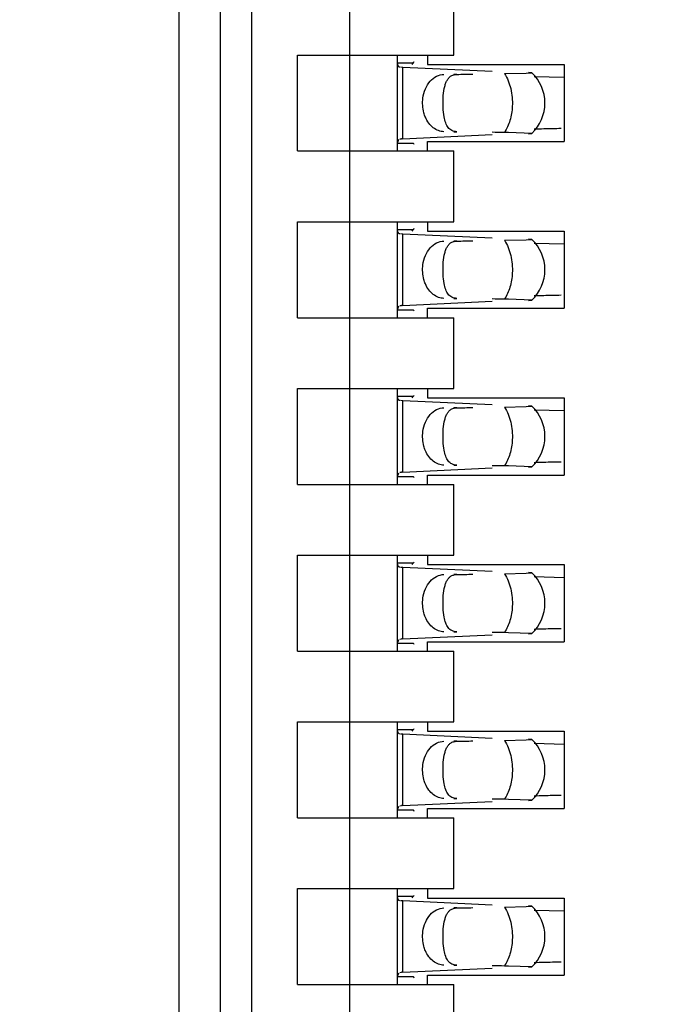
# Model space of a CAD drawing. Header units: inches. Extents: x 0 to 22, y 0 to 17.
# Tile 7 of 52: x 4.033 to 4.157, y 8.476 to 8.662. Entities that reach past the tile are written whole.
import ezdxf

# ---------------------------------------------------------------- set-up
doc = ezdxf.new("R2010")
doc.units = ezdxf.units.IN
doc.header["$LTSCALE"] = 1.21
doc.header["$MEASUREMENT"] = 0
doc.layers.get('0').update_dxf_attribs({"linetype": 'CONTINUOUS'})
doc.layers.add('DIMENSIONS', color=7, linetype='CONTINUOUS')
doc.styles.get("Standard").update_dxf_attribs({"font": 'txt', "width": 0.8})
doc.dimstyles.new('DIMSTYLE_1', dxfattribs={"dimtxt": 0.125, "dimasz": 0.18, "dimexe": 0.18, "dimexo": 0.0625, "dimgap": 0.09, "dimtad": 0, "dimtih": 1, "dimtoh": 1, "dimdec": 3, "dimzin": 4, "dimdsep": 46, "dimtxsty": 'STANDARD', "dimblk": '_FILLED', "dimblk1": '_FILLED', "dimblk2": '_FILLED', "dimcen": 0.09, "dimadec": 0, "dimazin": 0, "dimtp": 0.01, "dimtm": 0.01, "dimtfac": 1, "dimtdec": 3, "dimtofl": 0, "dimtmove": 0, "dimatfit": 3, "dimldrblk": '_FILLED', "dimfxl": 1, "dimtolj": 1, "dimtzin": 4, "dimarcsym": 0})

# ---------------------------------------------------------------- blocks, each defined once
blk = doc.blocks.new('*D3')
at = {"layer": 'DIMENSIONS', "color": 2, "linetype": 'CONTINUOUS'}
blk.add_line((4.038634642, 7.6576741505), (3.554734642, 7.6576741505), dxfattribs=at)
at = {"layer": 'DIMENSIONS', "color": 2, "linetype": 'CONTINUOUS', "insert": (3.492234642, 7.7201741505), "char_height": 0.125, "width": 1.525, "attachment_point": 3, "line_spacing_factor": 0.9}
blk.add_mtext('-4.222{\\Ftxt.shx;\\W1.000000;\\H0.125000; }[107.24]', dxfattribs=at)
blk = doc.blocks.new('_FILLED')
at = {"color": 0, "linetype": 'BYBLOCK'}
blk.add_solid([(0, 0), (-1, 0.1736111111), (-1, -0.1736111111)], dxfattribs=at)
blk = doc.blocks.new('*D4')
at = {"layer": 'DIMENSIONS', "color": 2, "linetype": 'CONTINUOUS'}
blk.add_line((4.453634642, 7.0576741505), (3.554734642, 7.0576741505), dxfattribs=at)
at = {"layer": 'DIMENSIONS', "color": 2, "linetype": 'CONTINUOUS', "insert": (3.492234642, 7.1201741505), "char_height": 0.125, "width": 1.525, "attachment_point": 3, "line_spacing_factor": 0.9}
blk.add_mtext('-4.822{\\Ftxt.shx;\\W1.000000;\\H0.125000; }[122.48]', dxfattribs=at)
blk = doc.blocks.new('*D5')
at = {"layer": 'DIMENSIONS', "color": 2, "linetype": 'CONTINUOUS'}
for p, q in [((4.0577810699, 6.9362306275), (3.9375, 6.75)), ((4.441734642, 6.9362306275), (4.0577810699, 6.9362306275)), ((3.9375, 6.75), (3.554734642, 6.75))]:
    blk.add_line(p, q, dxfattribs=at)
at = {"layer": 'DIMENSIONS', "color": 2, "linetype": 'CONTINUOUS', "insert": (3.492234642, 6.8125), "char_height": 0.125, "width": 1.525, "attachment_point": 3, "line_spacing_factor": 0.9}
blk.add_mtext('-4.943{\\Ftxt.shx;\\W1.000000;\\H0.125000; }[125.56]', dxfattribs=at)
blk = doc.blocks.new('*D7')
at = {"layer": 'DIMENSIONS', "color": 2, "linetype": 'CONTINUOUS'}
blk.add_line((4.0082086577, 8.1738788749), (3.554734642, 8.1738788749), dxfattribs=at)
at = {"layer": 'DIMENSIONS', "color": 2, "linetype": 'CONTINUOUS', "insert": (3.492234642, 8.2363788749), "char_height": 0.125, "width": 1.725, "attachment_point": 3, "line_spacing_factor": 0.9}
blk.add_mtext('2X -3.706{\\Ftxt.shx;\\W1.000000;\\H0.125000; }[94.13]', dxfattribs=at)

msp = doc.modelspace()

# ---------------------------------------------------------------- linework, layer by layer
at = {"color": 7, "linetype": 'CONTINUOUS'}
for p, q in [((4.062834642, 11.068744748), (4.062834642, 7.8691020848)), ((4.0707086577, 8.1738788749), (4.0707086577, 11.0085245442)), ((4.0766141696, 8.2919891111), (4.0766141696, 10.8293906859)), ((4.0951181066, 8.3562762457), (4.0951181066, 10.8261271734)), ((4.1148031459, 8.6553749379), (4.1148031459, 8.6687607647)), ((4.0852755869, 8.6553749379), (4.1148031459, 8.6553749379)), ((4.0852755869, 8.6372647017), (4.0852755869, 8.6553749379)), ((4.1041732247, 8.6372647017), (4.1041732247, 8.6553749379)), ((4.1071184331, 8.6538815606), (4.1041732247, 8.6538815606)), ((4.1041732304, 8.653872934), (4.1041741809, 8.6539437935)), ((4.1041881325, 8.6536358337), (4.1041732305, 8.6538716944)), ((4.106902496, 8.6536286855), (4.1071184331, 8.6538815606)), ((4.109842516, 8.6553749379), (4.109842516, 8.6536032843)), ((4.1051400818, 8.653060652), (4.104724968, 8.6530832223)), ((4.1220231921, 8.6522780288), (4.105140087, 8.6530624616)), ((4.109842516, 8.6536032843), (4.1356692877, 8.6536032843)), ((4.1243585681, 8.6518848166), (4.1284519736, 8.6519768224)), ((4.1284519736, 8.6519768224), (4.1295120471, 8.6520450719)), ((4.1295237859, 8.6520561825), (4.1288931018, 8.6521094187)), ((4.1356692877, 8.6536032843), (4.1356692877, 8.6390363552)), ((4.1356586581, 8.6511332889), (4.1299942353, 8.6512736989)), ((4.1041732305, 8.6387679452), (4.1044182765, 8.6394759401)), ((4.1045604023, 8.6395451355), (4.104918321, 8.6395677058)), ((4.105140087, 8.6395771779), (4.1220231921, 8.6403616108)), ((4.109842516, 8.6390363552), (4.1356692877, 8.6390363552)), ((4.109842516, 8.6372647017), (4.109842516, 8.6390363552)), ((4.1251053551, 8.6407423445), (4.1243585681, 8.640754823)), ((4.1295237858, 8.6405834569), (4.1251053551, 8.6407423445)), ((4.1288931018, 8.6405302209), (4.1295237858, 8.6405834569)), ((4.0852755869, 8.6372647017), (4.1148031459, 8.6372647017)), ((4.1041732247, 8.6387580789), (4.1071184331, 8.6387580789)), ((4.1041741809, 8.638695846), (4.1041732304, 8.6387667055)), ((4.1148031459, 8.6238788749), (4.1148031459, 8.6372647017)), ((4.0852755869, 8.6238788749), (4.1148031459, 8.6238788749)), ((4.0852755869, 8.6057686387), (4.0852755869, 8.6238788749)), ((4.1041732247, 8.6057686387), (4.1041732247, 8.6238788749)), ((4.1071184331, 8.6223854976), (4.1041732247, 8.6223854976)), ((4.1041732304, 8.622376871), (4.1041741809, 8.6224477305)), ((4.1041881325, 8.6221397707), (4.1041732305, 8.6223756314)), ((4.106902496, 8.6221326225), (4.1071184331, 8.6223854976)), ((4.109842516, 8.6238788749), (4.109842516, 8.6221072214)), ((4.1051400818, 8.6215645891), (4.104724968, 8.6215871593)), ((4.1220231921, 8.6207819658), (4.105140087, 8.6215663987)), ((4.109842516, 8.6221072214), (4.1356692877, 8.6221072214)), ((4.1243585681, 8.6203887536), (4.1284519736, 8.6204807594)), ((4.1284519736, 8.6204807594), (4.1295120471, 8.6205490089)), ((4.1295237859, 8.6205601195), (4.1288931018, 8.6206133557)), ((4.1356692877, 8.6221072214), (4.1356692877, 8.6075402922)), ((4.1356586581, 8.6196372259), (4.1299942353, 8.6197776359)), ((4.1251053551, 8.6092462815), (4.1243585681, 8.60925876)), ((4.1295237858, 8.6090873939), (4.1251053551, 8.6092462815)), ((4.1041732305, 8.6072718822), (4.1044182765, 8.6079798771)), ((4.1045604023, 8.6080490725), (4.104918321, 8.6080716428)), ((4.105140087, 8.6080811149), (4.1220231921, 8.6088655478)), ((4.109842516, 8.6075402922), (4.1356692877, 8.6075402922)), ((4.109842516, 8.6057686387), (4.109842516, 8.6075402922)), ((4.1288931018, 8.6090341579), (4.1295237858, 8.6090873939)), ((4.0852755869, 8.6057686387), (4.1148031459, 8.6057686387)), ((4.1041732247, 8.6072620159), (4.1071184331, 8.6072620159)), ((4.1041741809, 8.6071997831), (4.1041732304, 8.6072706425)), ((4.1148031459, 8.5923828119), (4.1148031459, 8.6057686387)), ((4.0852755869, 8.5923828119), (4.1148031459, 8.5923828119)), ((4.0852755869, 8.5742725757), (4.0852755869, 8.5923828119)), ((4.1041732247, 8.5742725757), (4.1041732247, 8.5923828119)), ((4.1071184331, 8.5908894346), (4.1041732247, 8.5908894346)), ((4.1041732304, 8.5908808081), (4.1041741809, 8.5909516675)), ((4.1041881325, 8.5906437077), (4.1041732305, 8.5908795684)), ((4.106902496, 8.5906365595), (4.1071184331, 8.5908894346)), ((4.109842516, 8.5923828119), (4.109842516, 8.5906111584)), ((4.109842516, 8.5906111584), (4.1356692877, 8.5906111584)), ((4.1356692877, 8.5906111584), (4.1356692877, 8.5760442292)), ((4.1051400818, 8.5900685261), (4.104724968, 8.5900910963)), ((4.1220231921, 8.5892859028), (4.105140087, 8.5900703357)), ((4.1243585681, 8.5888926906), (4.1284519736, 8.5889846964)), ((4.1284519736, 8.5889846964), (4.1295120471, 8.5890529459)), ((4.1295237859, 8.5890640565), (4.1288931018, 8.5891172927)), ((4.1356586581, 8.5881411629), (4.1299942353, 8.5882815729)), ((4.1251053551, 8.5777502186), (4.1243585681, 8.577762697)), ((4.1295237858, 8.5775913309), (4.1251053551, 8.5777502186)), ((4.1288931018, 8.5775380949), (4.1295237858, 8.5775913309)), ((4.1041732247, 8.5757659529), (4.1071184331, 8.5757659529)), ((4.1041732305, 8.5757758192), (4.1044182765, 8.5764838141)), ((4.1041741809, 8.5757037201), (4.1041732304, 8.5757745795)), ((4.1045604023, 8.5765530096), (4.104918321, 8.5765755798)), ((4.105140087, 8.5765850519), (4.1220231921, 8.5773694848)), ((4.109842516, 8.5760442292), (4.1356692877, 8.5760442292)), ((4.109842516, 8.5742725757), (4.109842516, 8.5760442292)), ((4.0852755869, 8.5742725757), (4.1148031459, 8.5742725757)), ((4.1148031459, 8.5608867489), (4.1148031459, 8.5742725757)), ((4.0852755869, 8.5608867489), (4.1148031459, 8.5608867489)), ((4.0852755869, 8.5427765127), (4.0852755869, 8.5608867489)), ((4.1041732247, 8.5427765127), (4.1041732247, 8.5608867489)), ((4.109842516, 8.5608867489), (4.109842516, 8.5591150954)), ((4.1071184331, 8.5593933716), (4.1041732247, 8.5593933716)), ((4.1041732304, 8.5593847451), (4.1041741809, 8.5594556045)), ((4.1041881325, 8.5591476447), (4.1041732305, 8.5593835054)), ((4.106902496, 8.5591404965), (4.1071184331, 8.5593933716)), ((4.109842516, 8.5591150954), (4.1356692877, 8.5591150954)), ((4.1356692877, 8.5591150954), (4.1356692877, 8.5445481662)), ((4.1051400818, 8.5585724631), (4.104724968, 8.5585950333)), ((4.1220231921, 8.5577898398), (4.105140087, 8.5585742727)), ((4.1243585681, 8.5573966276), (4.1284519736, 8.5574886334)), ((4.1284519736, 8.5574886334), (4.1295120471, 8.5575568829)), ((4.1295237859, 8.5575679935), (4.1288931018, 8.5576212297)), ((4.1356586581, 8.5566450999), (4.1299942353, 8.5567855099)), ((4.1251053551, 8.5462541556), (4.1243585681, 8.546266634)), ((4.1295237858, 8.5460952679), (4.1251053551, 8.5462541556)), ((4.1288931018, 8.5460420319), (4.1295237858, 8.5460952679)), ((4.1041732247, 8.54426989), (4.1071184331, 8.54426989)), ((4.1041732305, 8.5442797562), (4.1044182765, 8.5449877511)), ((4.1041741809, 8.5442076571), (4.1041732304, 8.5442785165)), ((4.1045604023, 8.5450569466), (4.104918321, 8.5450795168)), ((4.105140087, 8.5450889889), (4.1220231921, 8.5458734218)), ((4.109842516, 8.5445481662), (4.1356692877, 8.5445481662)), ((4.109842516, 8.5427765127), (4.109842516, 8.5445481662)), ((4.0852755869, 8.5427765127), (4.1148031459, 8.5427765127)), ((4.1148031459, 8.5293906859), (4.1148031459, 8.5427765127)), ((4.0852755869, 8.5293906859), (4.1148031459, 8.5293906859)), ((4.0852755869, 8.5112804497), (4.0852755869, 8.5293906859)), ((4.1041732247, 8.5112804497), (4.1041732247, 8.5293906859)), ((4.109842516, 8.5293906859), (4.109842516, 8.5276190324)), ((4.1071184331, 8.5278973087), (4.1041732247, 8.5278973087)), ((4.1041732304, 8.5278886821), (4.1041741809, 8.5279595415)), ((4.1041881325, 8.5276515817), (4.1041732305, 8.5278874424)), ((4.106902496, 8.5276444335), (4.1071184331, 8.5278973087)), ((4.109842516, 8.5276190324), (4.1356692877, 8.5276190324)), ((4.1356692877, 8.5276190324), (4.1356692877, 8.5130521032)), ((4.1051400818, 8.5270764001), (4.104724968, 8.5270989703)), ((4.1220231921, 8.5262937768), (4.105140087, 8.5270782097)), ((4.1243585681, 8.5259005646), (4.1284519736, 8.5259925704)), ((4.1284519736, 8.5259925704), (4.1295120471, 8.52606082)), ((4.1295237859, 8.5260719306), (4.1288931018, 8.5261251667)), ((4.1356586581, 8.5251490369), (4.1299942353, 8.5252894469)), ((4.105140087, 8.5135929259), (4.1220231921, 8.5143773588)), ((4.1251053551, 8.5147580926), (4.1243585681, 8.514770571)), ((4.1295237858, 8.5145992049), (4.1251053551, 8.5147580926)), ((4.1288931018, 8.5145459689), (4.1295237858, 8.5145992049)), ((4.1041732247, 8.512773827), (4.1071184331, 8.512773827)), ((4.1041732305, 8.5127836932), (4.1044182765, 8.5134916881)), ((4.1041741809, 8.5127115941), (4.1041732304, 8.5127824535)), ((4.1045604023, 8.5135608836), (4.104918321, 8.5135834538)), ((4.109842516, 8.5130521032), (4.1356692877, 8.5130521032)), ((4.109842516, 8.5112804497), (4.109842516, 8.5130521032)), ((4.0852755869, 8.5112804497), (4.1148031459, 8.5112804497)), ((4.1148031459, 8.4978946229), (4.1148031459, 8.5112804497)), ((4.0852755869, 8.4978946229), (4.1148031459, 8.4978946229)), ((4.0852755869, 8.4797843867), (4.0852755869, 8.4978946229)), ((4.1041732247, 8.4797843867), (4.1041732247, 8.4978946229)), ((4.109842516, 8.4978946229), (4.109842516, 8.4961229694)), ((4.1071184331, 8.4964012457), (4.1041732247, 8.4964012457)), ((4.1041732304, 8.4963926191), (4.1041741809, 8.4964634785)), ((4.1041881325, 8.4961555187), (4.1041732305, 8.4963913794)), ((4.106902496, 8.4961483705), (4.1071184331, 8.4964012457)), ((4.109842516, 8.4961229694), (4.1356692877, 8.4961229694)), ((4.1356692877, 8.4961229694), (4.1356692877, 8.4815560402)), ((4.1051400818, 8.4955803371), (4.104724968, 8.4956029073)), ((4.1220231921, 8.4947977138), (4.105140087, 8.4955821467)), ((4.1243585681, 8.4944045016), (4.1284519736, 8.4944965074)), ((4.1284519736, 8.4944965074), (4.1295120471, 8.494564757)), ((4.1295237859, 8.4945758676), (4.1288931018, 8.4946291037)), ((4.1356586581, 8.4936529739), (4.1299942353, 8.4937933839)), ((4.105140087, 8.4820968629), (4.1220231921, 8.4828812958)), ((4.1251053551, 8.4832620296), (4.1243585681, 8.483274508)), ((4.1295237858, 8.483103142), (4.1251053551, 8.4832620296)), ((4.1288931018, 8.4830499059), (4.1295237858, 8.483103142)), ((4.1041732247, 8.481277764), (4.1071184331, 8.481277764)), ((4.1041732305, 8.4812876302), (4.1044182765, 8.4819956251)), ((4.1041741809, 8.4812155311), (4.1041732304, 8.4812863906)), ((4.1045604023, 8.4820648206), (4.104918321, 8.4820873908)), ((4.109842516, 8.4815560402), (4.1356692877, 8.4815560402)), ((4.109842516, 8.4797843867), (4.109842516, 8.4815560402)), ((4.0852755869, 8.4797843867), (4.1148031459, 8.4797843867)), ((4.1148031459, 8.4663985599), (4.1148031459, 8.4797843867))]:
    msp.add_line(p, q, dxfattribs=at)
at = {"color": 9, "linetype": 'CONTINUOUS'}
for p, q in [((4.105140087, 8.6395771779), (4.105140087, 8.6530624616)), ((4.1153828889, 8.6517332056), (4.1148031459, 8.6517332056)), ((4.1148031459, 8.640906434), (4.1153828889, 8.640906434)), ((4.105140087, 8.6080811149), (4.105140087, 8.6215663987)), ((4.1153828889, 8.6202371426), (4.1148031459, 8.6202371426)), ((4.1148031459, 8.609410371), (4.1153828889, 8.609410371)), ((4.105140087, 8.5765850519), (4.105140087, 8.5900703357)), ((4.1153828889, 8.5887410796), (4.1148031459, 8.5887410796)), ((4.1148031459, 8.577914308), (4.1153828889, 8.577914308)), ((4.105140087, 8.5450889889), (4.105140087, 8.5585742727)), ((4.1153828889, 8.5572450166), (4.1148031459, 8.5572450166)), ((4.1148031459, 8.546418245), (4.1153828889, 8.546418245)), ((4.105140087, 8.5135929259), (4.105140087, 8.5270782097)), ((4.1153828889, 8.5257489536), (4.1148031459, 8.5257489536)), ((4.1148031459, 8.514922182), (4.1153828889, 8.514922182)), ((4.105140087, 8.4820968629), (4.105140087, 8.4955821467)), ((4.1153828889, 8.4942528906), (4.1148031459, 8.4942528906)), ((4.1148031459, 8.483426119), (4.1153828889, 8.483426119))]:
    msp.add_line(p, q, dxfattribs=at)
at = {"color": 7, "linetype": 'CONTINUOUS'}
for centre, radius, start, end in [((4.124129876, 8.6463198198), 0.0078740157, 313.2376953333, 46.7623047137), ((4.1379078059, 8.4036582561), 0.2378393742, 91.473862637, 91.9067402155), ((4.1455872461, 8.11357095), 0.5280282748, 91.1421004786, 91.4972558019), ((4.1066961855, 8.6067996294), 0.0328162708, 92.7179069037, 93.1055942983), ((4.124129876, 8.6148237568), 0.0078740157, 313.2376953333, 46.7623047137), ((4.1379078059, 8.3721621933), 0.2378393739, 91.4738626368, 91.9067402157), ((4.1455872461, 8.082074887), 0.5280282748, 91.1421004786, 91.4972558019), ((4.1066961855, 8.5753035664), 0.0328162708, 92.7179069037, 93.1055942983), ((4.124129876, 8.5833276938), 0.0078740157, 313.2376953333, 46.7623047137), ((4.1379078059, 8.3406661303), 0.2378393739, 91.4738626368, 91.9067402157), ((4.1455872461, 8.0505788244), 0.5280282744, 91.1421004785, 91.497255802), ((4.1066961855, 8.5438075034), 0.0328162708, 92.7179069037, 93.1055942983), ((4.124129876, 8.5518316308), 0.0078740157, 313.2376953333, 46.7623047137), ((4.1379078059, 8.3091700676), 0.2378393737, 91.4738626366, 91.9067402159), ((4.1455872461, 8.0190827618), 0.528028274, 91.1421004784, 91.4972558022), ((4.1066961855, 8.5123114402), 0.0328162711, 92.7179069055, 93.1055942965), ((4.124129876, 8.5203355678), 0.0078740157, 313.2376953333, 46.7623047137), ((4.1379078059, 8.2776740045), 0.2378393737, 91.4738626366, 91.9067402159), ((4.1455872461, 7.9875866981), 0.5280282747, 91.1421004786, 91.4972558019), ((4.1066961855, 8.4808153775), 0.0328162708, 92.7179069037, 93.1055942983), ((4.124129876, 8.4888395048), 0.0078740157, 313.2376953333, 46.7623047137), ((4.1379078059, 8.2461779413), 0.2378393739, 91.4738626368, 91.9067402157), ((4.1455872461, 7.9560906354), 0.5280282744, 91.1421004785, 91.497255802), ((4.1066961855, 8.4493193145), 0.0328162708, 92.7179069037, 93.1055942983)]:
    msp.add_arc(centre, radius, start, end, dxfattribs=at)
for centre, major_axis, ratio, start_param, end_param in [((4.1059805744, 8.664902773), (0, 0.0118110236), 0.2679491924, -2.7738167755, -2.7145116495), ((3.7877231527, 8.6463198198), (0.4711895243, 0.0078735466), 0.0001824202, -0.8018391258, -0.7929241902), ((3.7877231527, 8.6463198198), (0.4711895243, -0.0078735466), 0.0001824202, 0.7749796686, 0.7820906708), ((4.1059805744, 8.6277368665), (0, 0.0118110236), 0.2679491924, -0.4270814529, -0.3677758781), ((4.1059805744, 8.63340671), (0, 0.0118110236), 0.2679491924, -2.7738167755, -2.7145116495), ((3.7877231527, 8.6148237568), (0.4711895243, 0.0078735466), 0.0001824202, -0.8018391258, -0.7929241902), ((3.7877231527, 8.6148237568), (0.4711895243, -0.0078735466), 0.0001824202, 0.7749796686, 0.7820906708), ((4.1059805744, 8.5962408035), (0, 0.0118110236), 0.2679491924, -0.4270814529, -0.3677758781), ((4.1059805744, 8.601910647), (-0, 0.0118110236), 0.2679491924, -2.7738167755, -2.7145116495), ((3.7877231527, 8.5833276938), (0.4711895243, 0.0078735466), 0.0001824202, -0.8018391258, -0.7929241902), ((3.7877231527, 8.5833276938), (0.4711895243, -0.0078735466), 0.0001824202, 0.7749796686, 0.7820906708), ((4.1059805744, 8.5647447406), (-0, 0.0118110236), 0.2679491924, -0.4270814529, -0.3677758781), ((4.1059805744, 8.570414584), (-0, 0.0118110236), 0.2679491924, -2.7738167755, -2.7145116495), ((3.7877231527, 8.5518316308), (0.4711895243, 0.0078735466), 0.0001824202, -0.8018391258, -0.7929241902), ((3.7877231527, 8.5518316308), (0.4711895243, -0.0078735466), 0.0001824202, 0.7749796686, 0.7820906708), ((4.1059805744, 8.5332486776), (0, 0.0118110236), 0.2679491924, -0.4270814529, -0.3677758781), ((4.1059805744, 8.538918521), (-0, 0.0118110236), 0.2679491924, -2.7738167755, -2.7145116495), ((3.7877231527, 8.5203355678), (0.4711895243, 0.0078735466), 0.0001824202, -0.8018391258, -0.7929241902), ((3.7877231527, 8.5203355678), (0.4711895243, -0.0078735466), 0.0001824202, 0.7749796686, 0.7820906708), ((4.1059805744, 8.5017526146), (-0, 0.0118110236), 0.2679491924, -0.4270814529, -0.3677758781), ((4.1059805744, 8.5074224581), (-0, 0.0118110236), 0.2679491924, -2.7738167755, -2.7145116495), ((3.7877231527, 8.4888395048), (0.4711895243, 0.0078735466), 0.0001824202, -0.8018391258, -0.7929241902), ((3.7877231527, 8.4888395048), (0.4711895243, -0.0078735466), 0.0001824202, 0.7749796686, 0.7820906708), ((4.1059805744, 8.4702565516), (0, 0.0118110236), 0.2679491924, -0.4270814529, -0.3677758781)]:
    msp.add_ellipse(centre, major_axis=major_axis, ratio=ratio, start_param=start_param, end_param=end_param, dxfattribs=at)
for points, knots in [([(4.1045603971, 8.6530926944), (4.1045102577, 8.653108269), (4.1044135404, 8.6531549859), (4.1042522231, 8.653327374), (4.1042050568, 8.6535104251), (4.1041881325, 8.6536358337)], [0, 0, 0, 0, 0.2267990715, 0.4533532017, 1, 1, 1, 1]), ([(4.1089477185, 8.6472520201), (4.1090272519, 8.6478530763), (4.1093319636, 8.6490017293), (4.1102222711, 8.6504637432), (4.1114591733, 8.6514671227), (4.1124563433, 8.6517252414), (4.1129328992, 8.6517332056)], [0, 0, 0, 0, 0.28045492, 0.5418465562, 0.779528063, 1, 1, 1, 1]), ([(4.112774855, 8.6473317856), (4.1128097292, 8.6479193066), (4.1129017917, 8.6487620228), (4.1131599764, 8.6498036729), (4.1134069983, 8.6504482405), (4.1137327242, 8.6509875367), (4.1141673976, 8.6514083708), (4.1147336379, 8.6516753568), (4.1151589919, 8.6517294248), (4.1153828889, 8.6517332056)], [0, 0, 0, 0, 0.3111597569, 0.4460927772, 0.566488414, 0.6748242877, 0.776716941, 0.8816123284, 1, 1, 1, 1]), ([(4.1094268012, 8.6436330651), (4.1093076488, 8.6439084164), (4.1089044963, 8.6450676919), (4.1088263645, 8.6463349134), (4.1089477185, 8.6472520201)], [0, 0, 0, 0, 0.2448939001, 1, 1, 1, 1]), ([(4.1129629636, 8.6437053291), (4.1128552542, 8.6442798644), (4.1127335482, 8.6454903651), (4.1127376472, 8.6467049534), (4.112774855, 8.6473317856)], [0, 0, 0, 0, 0.4821064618, 1, 1, 1, 1]), ([(4.1129328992, 8.640906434), (4.1125765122, 8.6409123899), (4.1118435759, 8.6410545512), (4.1108490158, 8.6416274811), (4.1100093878, 8.6425088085), (4.1095973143, 8.6432390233), (4.1094268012, 8.6436330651)], [0, 0, 0, 0, 0.2285254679, 0.4679518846, 0.7247253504, 1, 1, 1, 1]), ([(4.1153828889, 8.640906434), (4.1150501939, 8.640912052), (4.1145542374, 8.6410063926), (4.1140232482, 8.6413607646), (4.1137099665, 8.6416993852), (4.1134565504, 8.6421090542), (4.1131700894, 8.6427717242), (4.1130349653, 8.6433212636), (4.1129629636, 8.6437053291)], [0, 0, 0, 0, 0.246021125, 0.3565709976, 0.4674902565, 0.584442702, 0.7110848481, 1, 1, 1, 1]), ([(4.1045603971, 8.6215966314), (4.1045102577, 8.621612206), (4.1044135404, 8.6216589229), (4.1042522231, 8.621831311), (4.1042050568, 8.6220143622), (4.1041881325, 8.6221397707)], [0, 0, 0, 0, 0.2267990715, 0.4533532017, 1, 1, 1, 1]), ([(4.1089477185, 8.6157559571), (4.1090272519, 8.6163570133), (4.1093319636, 8.6175056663), (4.1102222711, 8.6189676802), (4.1114591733, 8.6199710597), (4.1124563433, 8.6202291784), (4.1129328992, 8.6202371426)], [0, 0, 0, 0, 0.28045492, 0.5418465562, 0.779528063, 1, 1, 1, 1]), ([(4.112774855, 8.6158357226), (4.1128097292, 8.6164232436), (4.1129017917, 8.6172659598), (4.1131599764, 8.6183076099), (4.1134069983, 8.6189521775), (4.1137327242, 8.6194914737), (4.1141673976, 8.6199123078), (4.1147336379, 8.6201792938), (4.1151589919, 8.6202333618), (4.1153828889, 8.6202371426)], [0, 0, 0, 0, 0.3111597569, 0.4460927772, 0.566488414, 0.6748242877, 0.776716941, 0.8816123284, 1, 1, 1, 1]), ([(4.1094268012, 8.6121370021), (4.1093076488, 8.6124123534), (4.1089044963, 8.6135716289), (4.1088263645, 8.6148388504), (4.1089477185, 8.6157559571)], [0, 0, 0, 0, 0.2448939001, 1, 1, 1, 1]), ([(4.1129629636, 8.6122092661), (4.1128552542, 8.6127838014), (4.1127335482, 8.6139943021), (4.1127376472, 8.6152088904), (4.112774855, 8.6158357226)], [0, 0, 0, 0, 0.4821064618, 1, 1, 1, 1]), ([(4.1129328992, 8.609410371), (4.1125765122, 8.6094163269), (4.1118435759, 8.6095584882), (4.1108490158, 8.6101314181), (4.1100093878, 8.6110127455), (4.1095973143, 8.6117429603), (4.1094268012, 8.6121370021)], [0, 0, 0, 0, 0.2285254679, 0.4679518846, 0.7247253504, 1, 1, 1, 1]), ([(4.1153828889, 8.609410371), (4.1150501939, 8.609415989), (4.1145542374, 8.6095103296), (4.1140232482, 8.6098647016), (4.1137099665, 8.6102033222), (4.1134565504, 8.6106129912), (4.1131700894, 8.6112756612), (4.1130349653, 8.6118252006), (4.1129629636, 8.6122092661)], [0, 0, 0, 0, 0.246021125, 0.3565709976, 0.4674902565, 0.584442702, 0.7110848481, 1, 1, 1, 1]), ([(4.1045603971, 8.5901005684), (4.1045102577, 8.590116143), (4.1044135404, 8.5901628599), (4.1042522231, 8.590335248), (4.1042050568, 8.5905182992), (4.1041881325, 8.5906437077)], [0, 0, 0, 0, 0.2267990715, 0.4533532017, 1, 1, 1, 1]), ([(4.1089477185, 8.5842598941), (4.1090272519, 8.5848609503), (4.1093319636, 8.5860096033), (4.1102222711, 8.5874716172), (4.1114591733, 8.5884749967), (4.1124563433, 8.5887331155), (4.1129328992, 8.5887410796)], [0, 0, 0, 0, 0.28045492, 0.5418465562, 0.779528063, 1, 1, 1, 1]), ([(4.112774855, 8.5843396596), (4.1128097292, 8.5849271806), (4.1129017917, 8.5857698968), (4.1131599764, 8.5868115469), (4.1134069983, 8.5874561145), (4.1137327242, 8.5879954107), (4.1141673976, 8.5884162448), (4.1147336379, 8.5886832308), (4.1151589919, 8.5887372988), (4.1153828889, 8.5887410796)], [0, 0, 0, 0, 0.3111597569, 0.4460927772, 0.566488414, 0.6748242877, 0.776716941, 0.8816123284, 1, 1, 1, 1]), ([(4.1094268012, 8.5806409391), (4.1093076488, 8.5809162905), (4.1089044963, 8.5820755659), (4.1088263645, 8.5833427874), (4.1089477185, 8.5842598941)], [0, 0, 0, 0, 0.2448939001, 1, 1, 1, 1]), ([(4.1129629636, 8.5807132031), (4.1128552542, 8.5812877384), (4.1127335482, 8.5824982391), (4.1127376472, 8.5837128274), (4.112774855, 8.5843396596)], [0, 0, 0, 0, 0.4821064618, 1, 1, 1, 1]), ([(4.1129328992, 8.577914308), (4.1125765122, 8.5779202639), (4.1118435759, 8.5780624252), (4.1108490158, 8.5786353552), (4.1100093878, 8.5795166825), (4.1095973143, 8.5802468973), (4.1094268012, 8.5806409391)], [0, 0, 0, 0, 0.2285254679, 0.4679518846, 0.7247253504, 1, 1, 1, 1]), ([(4.1153828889, 8.577914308), (4.1150501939, 8.577919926), (4.1145542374, 8.5780142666), (4.1140232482, 8.5783686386), (4.1137099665, 8.5787072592), (4.1134565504, 8.5791169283), (4.1131700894, 8.5797795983), (4.1130349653, 8.5803291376), (4.1129629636, 8.5807132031)], [0, 0, 0, 0, 0.246021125, 0.3565709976, 0.4674902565, 0.584442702, 0.7110848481, 1, 1, 1, 1]), ([(4.1045603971, 8.5586045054), (4.1045102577, 8.55862008), (4.1044135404, 8.5586667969), (4.1042522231, 8.558839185), (4.1042050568, 8.5590222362), (4.1041881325, 8.5591476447)], [0, 0, 0, 0, 0.2267990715, 0.4533532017, 1, 1, 1, 1]), ([(4.1089477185, 8.5527638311), (4.1090272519, 8.5533648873), (4.1093319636, 8.5545135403), (4.1102222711, 8.5559755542), (4.1114591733, 8.5569789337), (4.1124563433, 8.5572370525), (4.1129328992, 8.5572450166)], [0, 0, 0, 0, 0.28045492, 0.5418465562, 0.779528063, 1, 1, 1, 1]), ([(4.112774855, 8.5528435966), (4.1128097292, 8.5534311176), (4.1129017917, 8.5542738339), (4.1131599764, 8.5553154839), (4.1134069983, 8.5559600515), (4.1137327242, 8.5564993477), (4.1141673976, 8.5569201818), (4.1147336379, 8.5571871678), (4.1151589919, 8.5572412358), (4.1153828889, 8.5572450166)], [0, 0, 0, 0, 0.3111597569, 0.4460927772, 0.566488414, 0.6748242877, 0.776716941, 0.8816123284, 1, 1, 1, 1]), ([(4.1094268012, 8.5491448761), (4.1093076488, 8.5494202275), (4.1089044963, 8.5505795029), (4.1088263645, 8.5518467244), (4.1089477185, 8.5527638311)], [0, 0, 0, 0, 0.2448939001, 1, 1, 1, 1]), ([(4.1129629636, 8.5492171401), (4.1128552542, 8.5497916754), (4.1127335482, 8.5510021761), (4.1127376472, 8.5522167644), (4.112774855, 8.5528435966)], [0, 0, 0, 0, 0.4821064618, 1, 1, 1, 1]), ([(4.1129328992, 8.546418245), (4.1125765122, 8.5464242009), (4.1118435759, 8.5465663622), (4.1108490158, 8.5471392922), (4.1100093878, 8.5480206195), (4.1095973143, 8.5487508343), (4.1094268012, 8.5491448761)], [0, 0, 0, 0, 0.2285254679, 0.4679518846, 0.7247253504, 1, 1, 1, 1]), ([(4.1153828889, 8.546418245), (4.1150501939, 8.546423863), (4.1145542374, 8.5465182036), (4.1140232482, 8.5468725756), (4.1137099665, 8.5472111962), (4.1134565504, 8.5476208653), (4.1131700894, 8.5482835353), (4.1130349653, 8.5488330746), (4.1129629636, 8.5492171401)], [0, 0, 0, 0, 0.246021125, 0.3565709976, 0.4674902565, 0.584442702, 0.7110848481, 1, 1, 1, 1]), ([(4.1045603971, 8.5271084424), (4.1045102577, 8.5271240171), (4.1044135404, 8.5271707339), (4.1042522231, 8.5273431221), (4.1042050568, 8.5275261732), (4.1041881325, 8.5276515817)], [0, 0, 0, 0, 0.2267990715, 0.4533532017, 1, 1, 1, 1]), ([(4.1089477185, 8.5212677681), (4.1090272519, 8.5218688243), (4.1093319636, 8.5230174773), (4.1102222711, 8.5244794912), (4.1114591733, 8.5254828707), (4.1124563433, 8.5257409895), (4.1129328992, 8.5257489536)], [0, 0, 0, 0, 0.28045492, 0.5418465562, 0.779528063, 1, 1, 1, 1]), ([(4.112774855, 8.5213475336), (4.1128097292, 8.5219350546), (4.1129017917, 8.5227777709), (4.1131599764, 8.5238194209), (4.1134069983, 8.5244639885), (4.1137327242, 8.5250032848), (4.1141673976, 8.5254241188), (4.1147336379, 8.5256911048), (4.1151589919, 8.5257451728), (4.1153828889, 8.5257489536)], [0, 0, 0, 0, 0.3111597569, 0.4460927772, 0.566488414, 0.6748242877, 0.776716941, 0.8816123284, 1, 1, 1, 1]), ([(4.1094268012, 8.5176488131), (4.1093076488, 8.5179241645), (4.1089044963, 8.5190834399), (4.1088263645, 8.5203506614), (4.1089477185, 8.5212677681)], [0, 0, 0, 0, 0.2448939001, 1, 1, 1, 1]), ([(4.1129629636, 8.5177210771), (4.1128552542, 8.5182956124), (4.1127335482, 8.5195061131), (4.1127376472, 8.5207207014), (4.112774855, 8.5213475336)], [0, 0, 0, 0, 0.4821064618, 1, 1, 1, 1]), ([(4.1129328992, 8.514922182), (4.1125765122, 8.5149281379), (4.1118435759, 8.5150702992), (4.1108490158, 8.5156432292), (4.1100093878, 8.5165245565), (4.1095973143, 8.5172547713), (4.1094268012, 8.5176488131)], [0, 0, 0, 0, 0.2285254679, 0.4679518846, 0.7247253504, 1, 1, 1, 1]), ([(4.1153828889, 8.514922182), (4.1150501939, 8.5149278), (4.1145542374, 8.5150221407), (4.1140232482, 8.5153765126), (4.1137099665, 8.5157151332), (4.1134565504, 8.5161248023), (4.1131700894, 8.5167874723), (4.1130349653, 8.5173370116), (4.1129629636, 8.5177210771)], [0, 0, 0, 0, 0.246021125, 0.3565709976, 0.4674902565, 0.584442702, 0.7110848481, 1, 1, 1, 1]), ([(4.1045603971, 8.4956123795), (4.1045102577, 8.4956279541), (4.1044135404, 8.4956746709), (4.1042522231, 8.4958470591), (4.1042050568, 8.4960301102), (4.1041881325, 8.4961555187)], [0, 0, 0, 0, 0.2267990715, 0.4533532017, 1, 1, 1, 1]), ([(4.1089477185, 8.4897717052), (4.1090272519, 8.4903727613), (4.1093319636, 8.4915214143), (4.1102222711, 8.4929834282), (4.1114591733, 8.4939868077), (4.1124563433, 8.4942449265), (4.1129328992, 8.4942528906)], [0, 0, 0, 0, 0.28045492, 0.5418465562, 0.779528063, 1, 1, 1, 1]), ([(4.112774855, 8.4898514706), (4.1128097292, 8.4904389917), (4.1129017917, 8.4912817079), (4.1131599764, 8.4923233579), (4.1134069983, 8.4929679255), (4.1137327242, 8.4935072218), (4.1141673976, 8.4939280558), (4.1147336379, 8.4941950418), (4.1151589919, 8.4942491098), (4.1153828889, 8.4942528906)], [0, 0, 0, 0, 0.3111597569, 0.4460927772, 0.566488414, 0.6748242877, 0.776716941, 0.8816123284, 1, 1, 1, 1]), ([(4.1094268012, 8.4861527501), (4.1093076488, 8.4864281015), (4.1089044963, 8.4875873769), (4.1088263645, 8.4888545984), (4.1089477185, 8.4897717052)], [0, 0, 0, 0, 0.2448939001, 1, 1, 1, 1]), ([(4.1129629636, 8.4862250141), (4.1128552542, 8.4867995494), (4.1127335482, 8.4880100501), (4.1127376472, 8.4892246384), (4.112774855, 8.4898514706)], [0, 0, 0, 0, 0.4821064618, 1, 1, 1, 1]), ([(4.1129328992, 8.483426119), (4.1125765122, 8.4834320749), (4.1118435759, 8.4835742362), (4.1108490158, 8.4841471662), (4.1100093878, 8.4850284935), (4.1095973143, 8.4857587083), (4.1094268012, 8.4861527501)], [0, 0, 0, 0, 0.2285254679, 0.4679518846, 0.7247253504, 1, 1, 1, 1]), ([(4.1153828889, 8.483426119), (4.1150501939, 8.483431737), (4.1145542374, 8.4835260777), (4.1140232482, 8.4838804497), (4.1137099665, 8.4842190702), (4.1134565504, 8.4846287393), (4.1131700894, 8.4852914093), (4.1130349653, 8.4858409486), (4.1129629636, 8.4862250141)], [0, 0, 0, 0, 0.246021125, 0.3565709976, 0.4674902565, 0.584442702, 0.7110848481, 1, 1, 1, 1])]:
    msp.add_open_spline(points, degree=3, knots=knots, dxfattribs=at)
at = {"color": 9, "linetype": 'CONTINUOUS'}
for points, knots in [([(4.1243585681, 8.6518848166), (4.1249196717, 8.6510252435), (4.1257224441, 8.6489850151), (4.1259052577, 8.6468191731), (4.125847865, 8.6457024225)], [0, 0, 0, 0, 0.4786163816, 1, 1, 1, 1]), ([(4.125847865, 8.6457024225), (4.125801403, 8.6447983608), (4.1255185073, 8.6430678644), (4.1248130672, 8.641451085), (4.1243585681, 8.640754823)], [0, 0, 0, 0, 0.5212411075, 1, 1, 1, 1]), ([(4.1243585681, 8.6203887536), (4.1249196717, 8.6195291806), (4.1257224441, 8.6174889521), (4.1259052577, 8.6153231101), (4.125847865, 8.6142063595)], [0, 0, 0, 0, 0.4786163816, 1, 1, 1, 1]), ([(4.125847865, 8.6142063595), (4.125801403, 8.6133022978), (4.1255185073, 8.6115718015), (4.1248130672, 8.609955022), (4.1243585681, 8.60925876)], [0, 0, 0, 0, 0.5212411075, 1, 1, 1, 1]), ([(4.1243585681, 8.5888926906), (4.1249196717, 8.5880331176), (4.1257224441, 8.5859928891), (4.1259052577, 8.5838270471), (4.125847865, 8.5827102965)], [0, 0, 0, 0, 0.4786163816, 1, 1, 1, 1]), ([(4.125847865, 8.5827102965), (4.125801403, 8.5818062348), (4.1255185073, 8.5800757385), (4.1248130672, 8.578458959), (4.1243585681, 8.577762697)], [0, 0, 0, 0, 0.5212411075, 1, 1, 1, 1]), ([(4.1243585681, 8.5573966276), (4.1249196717, 8.5565370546), (4.1257224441, 8.5544968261), (4.1259052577, 8.5523309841), (4.125847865, 8.5512142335)], [0, 0, 0, 0, 0.4786163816, 1, 1, 1, 1]), ([(4.125847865, 8.5512142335), (4.125801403, 8.5503101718), (4.1255185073, 8.5485796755), (4.1248130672, 8.546962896), (4.1243585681, 8.546266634)], [0, 0, 0, 0, 0.5212411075, 1, 1, 1, 1]), ([(4.1243585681, 8.5259005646), (4.1249196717, 8.5250409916), (4.1257224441, 8.5230007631), (4.1259052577, 8.5208349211), (4.125847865, 8.5197181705)], [0, 0, 0, 0, 0.4786163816, 1, 1, 1, 1]), ([(4.125847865, 8.5197181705), (4.125801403, 8.5188141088), (4.1255185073, 8.5170836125), (4.1248130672, 8.515466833), (4.1243585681, 8.514770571)], [0, 0, 0, 0, 0.5212411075, 1, 1, 1, 1]), ([(4.1243585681, 8.4944045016), (4.1249196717, 8.4935449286), (4.1257224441, 8.4915047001), (4.1259052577, 8.4893388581), (4.125847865, 8.4882221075)], [0, 0, 0, 0, 0.4786163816, 1, 1, 1, 1]), ([(4.125847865, 8.4882221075), (4.125801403, 8.4873180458), (4.1255185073, 8.4855875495), (4.1248130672, 8.48397077), (4.1243585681, 8.483274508)], [0, 0, 0, 0, 0.5212411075, 1, 1, 1, 1])]:
    msp.add_open_spline(points, degree=3, knots=knots, dxfattribs=at)

# ---------------------------------------------------------------- dimensions: what is measured, and where the dimension line sits
at = {"layer": 'DIMENSIONS', "color": 2, "linetype": 'CONTINUOUS'}
for feature_location, offset, origin, text, picture, middle in [((4.0082086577, 8.1738788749), (-0.4534740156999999, 0), (4.0707086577, 11.8796741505), '2X -<>', '*D7', (2.379734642, 8.1738788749)), ((4.038634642, 7.6576741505), (-0.4838999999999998, 0), (4.101134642, 11.8796741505), '-<>', '*D3', (2.479734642, 7.6576741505)), ((4.453634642, 7.0576741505), (-0.8988999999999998, 0), (4.516134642, 11.8796741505), '-<>', '*D4', (2.479734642, 7.0576741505)), ((4.441734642, 6.9362306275), (-0.887, -0.18623062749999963), (4.504234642, 11.8796741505), '-<>', '*D5', (2.479734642, 6.75))]:
    dim = msp.add_ordinate_dim(feature_location=feature_location, offset=offset, dtype=0, origin=origin, text=text, dimstyle='DIMSTYLE_1', dxfattribs=at)
    dim.commit()
    dim.dimension.update_dxf_attribs({"geometry": picture, "text_midpoint": middle})

doc.saveas('drawing.dxf')
